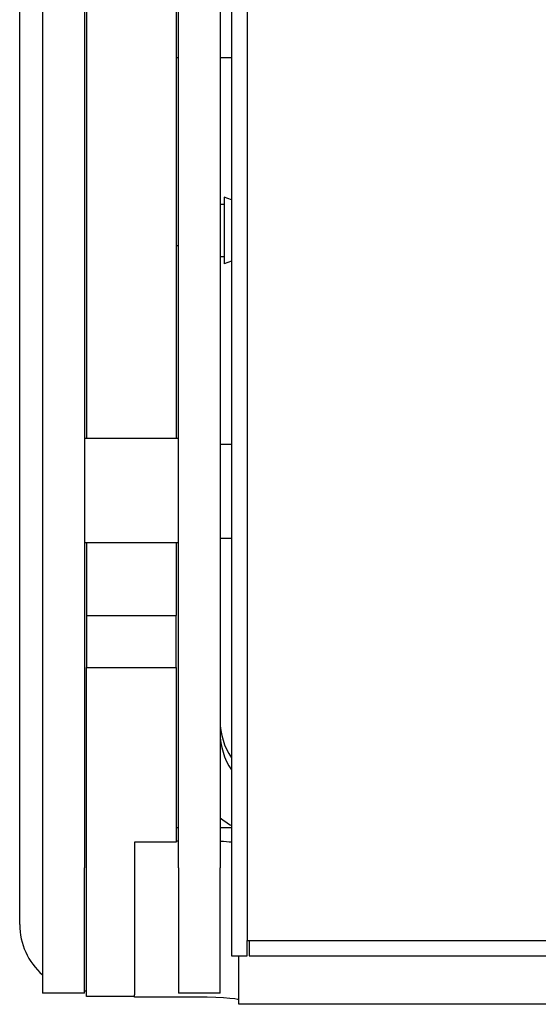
# Model space of a CAD drawing. Extents: x 1422 to 4284, y 1650 to 2964.
# Tile 3 of 14: x 1422 to 1472, y 2636 to 2730. Entities that reach past the tile are written whole.
import ezdxf

# ---------------------------------------------------------------- set-up
doc = ezdxf.new("R2010")
doc.units = 0
doc.layers.add('KF_SEQUENZA_10 NW_FRONT', color=7, linetype='CONTINUOUS')
doc.layers.add('KF_SEQUENZA_10 NW_REAR', color=7, linetype='CONTINUOUS')

# ---------------------------------------------------------------- blocks, each defined once
blk = doc.blocks.new('KF_SEQUENZA_10_NW_FRONT')
at = {"layer": 'KF_SEQUENZA_10 NW_FRONT'}
for p, q in [((-377.2, -4.628), (-377.2, -298.628)), ((-375.7, -6.128), (-375.7, -297.128)), ((-397.5, -295.612), (-397.5, -7.644)), ((-395.3, -13.079), (-395.3, -290.176)), ((-391.3, -13.079), (-391.3, -290.176)), ((-391.1, -114.628), (-391.1, -249.043)), ((-382.5, -114.628), (-382.5, -249.043)), ((-382.3, -290.18), (-382.3, -186.628)), ((-378.3, -186.628), (-378.3, -290.18)), ((-382.5, -212.568), (-382.3, -212.568)), ((-378.3, -212.568), (-377.2, -212.568)), ((-377.9, -225.938), (-377.9, -232.318)), ((-377.2, -226.199), (-377.9, -225.938)), ((-378.3, -226.628), (-377.9, -226.628)), ((-382.3, -230.595), (-382.5, -230.595)), ((-378.3, -231.628), (-377.9, -231.628)), ((-377.2, -232.057), (-377.9, -232.318)), ((-382.3, -249.043), (-391.3, -249.043)), ((-377.2, -249.628), (-378.3, -249.628)), ((-382.3, -259.043), (-391.3, -259.043)), ((-391.1, -259.043), (-391.1, -266.003)), ((-382.5, -259.043), (-382.5, -266.003)), ((-377.2, -258.628), (-378.3, -258.628)), ((-391.1, -266.003), (-382.5, -266.003)), ((-391.1, -266.003), (-391.1, -271.003)), ((-382.5, -271.003), (-382.5, -266.003)), ((-391.1, -299.795), (-391.1, -271.003)), ((-391.1, -271.003), (-382.5, -271.003)), ((-382.5, -271.003), (-382.5, -287.73)), ((-382.5, -286.317), (-382.3, -286.317)), ((-378.3, -286.317), (-377.2, -286.317)), ((-382.5, -287.585), (-382.3, -287.585)), ((-386.5, -287.73), (-386.5, -299.795)), ((-382.5, -287.73), (-386.5, -287.73)), ((-395.3, -290.176), (-395.3, -302.176)), ((-391.3, -302.176), (-391.3, -290.176)), ((-382.3, -290.18), (-382.3, -302.18)), ((-378.3, -302.18), (-378.3, -290.18)), ((-375.7, -298.628), (-375.7, -297.128)), ((-375.7, -297.128), (376.3, -297.128)), ((-375.5, -297.128), (-375.5, -298.628)), ((-377.2, -298.628), (-375.7, -298.628)), ((-376.5, -303.256), (-376.5, -298.628)), ((-375.5, -298.628), (376.1, -298.628)), ((-391.1, -302.496), (-391.1, -299.795)), ((-386.5, -299.795), (-386.5, -302.351)), ((-391.3, -302.176), (-395.3, -302.176)), ((-391.1, -301.974), (-391.15, -301.974)), ((-386.5, -302.496), (-391.1, -302.496)), ((-386.5, -302.557), (-386.5, -302.351)), ((-381.5, -302.557), (-386.5, -302.557)), ((-378.3, -302.18), (-382.3, -302.18)), ((376.5, -303.256), (-376.5, -303.256))]:
    blk.add_line(p, q, dxfattribs=at)
for centre, major_axis, ratio, start_param, end_param in [((-372, -276.095), (-6.3, 0), 0.998135, 0, 0.599892), ((-372, -277.261), (-6.3, 0), 0.998135, 0, 0.599892), ((-372, -277.261), (-10.3, 0), 0.998135, 0.912651, 1.041583), ((-381.5, -287.89), (-5, 0), 0.061049, 3.677119, 4.017891), ((-391.15, -295.612), (0, -6.362), 0.998135, 4.712389, 5.570929), ((-391.15, -295.612), (0, -6.362), 0.998135, 6.259561, 6.283185), ((-381.5, -302.862), (5, 0), 0.061049, 0, 1.570796)]:
    blk.add_ellipse(centre, major_axis=major_axis, ratio=ratio, start_param=start_param, end_param=end_param, dxfattribs=at)

msp = doc.modelspace()

# ---------------------------------------------------------------- block references
at = {"layer": 'KF_SEQUENZA_10 NW_REAR'}
msp.add_blockref('KF_SEQUENZA_10_NW_FRONT', (1819.95, 2938.84), dxfattribs=at)

doc.saveas('drawing.dxf')
